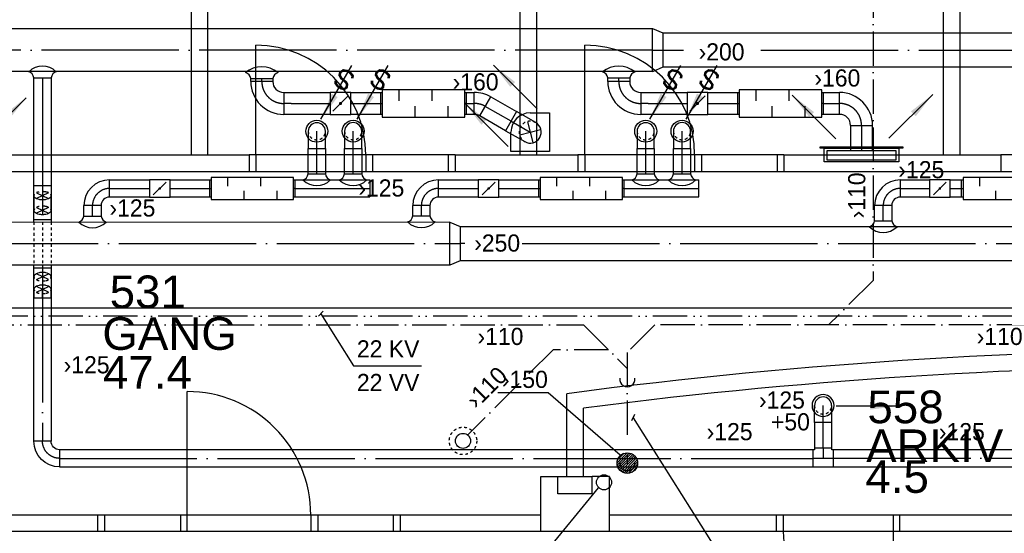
# Model space of a CAD drawing. Header units: millimetres. Extents: x 0 to 83248, y 0 to 52411.
# Tile 13 of 63: x 27346 to 34516, y 13575 to 17320. Entities that reach past the tile are written whole.
import ezdxf
from ezdxf.enums import TextEntityAlignment as Align

# ---------------------------------------------------------------- set-up
doc = ezdxf.new("R2010")
doc.units = ezdxf.units.MM
doc.header["$LTSCALE"] = 50
doc.header["$MEASUREMENT"] = 0
doc.header["$PDMODE"] = 1
for name, pattern in [('2V-CENT', [23, 20, -1.5, 0, -1.5]), ('V-GOMD', [0.8, 0.4, -0.4]), ('V-KV', [2, 1, 1]), ('V-SPV', [7, 5, -1, 0, -1]), ('V-VV', [8, 5, -1, 0, -1, 0, -1])]:
    doc.linetypes.add(name, pattern=pattern)
doc.layers.get('0').update_dxf_attribs({"linetype": 'CONTINUOUS'})
doc.layers.get('DEFPOINTS').update_dxf_attribs({"linetype": 'CONTINUOUS'})
for name, color, linetype in [('20605A200D001$0$832 Rominfo', 7, 'CONTINUOUS'), ('20605A200D001$0$A12-HEL3', 251, 'CONTINUOUS'), ('20605A200D001$0$A12-HEL4', 251, 'CONTINUOUS'), ('20605A200D001$0$A24-HEL1', 251, 'CONTINUOUS'), ('20605A200D001$0$A24-HEL2', 251, 'CONTINUOUS'), ('UTSP', 4, 'CONTINUOUS'), ('UTSP_T', 1, 'CONTINUOUS'), ('V060-', 3, 'CONTINUOUS'), ('V061-', 1, 'CONTINUOUS'), ('V070-', 3, 'CONTINUOUS'), ('V071-', 1, 'CONTINUOUS'), ('V080-', 3, 'CONTINUOUS'), ('V081-', 1, 'CONTINUOUS'), ('V090-', 2, 'CONTINUOUS'), ('V091', 1, 'CONTINUOUS'), ('V091-', 1, 'CONTINUOUS')]:
    doc.layers.add(name, color=color, linetype=linetype)
doc.styles.add('20605A200D001$0$Arial', font='arial.ttf', dxfattribs={"height": 238.125})
doc.styles.add('FISO', font='fiso')
doc.styles.add('ISO', font='ISO')
doc.styles.add('SIMPLEX', font='SIMPLEX')

# ---------------------------------------------------------------- blocks, each defined once
blk = doc.blocks.new('VUN')
at = {"color": 0}
blk.add_circle((0, 0), 0.5, dxfattribs=at)
blk = doc.blocks.new('V420', base_point=(455, 404.5))
blk.add_line((455, 404.5), (464, 404.5))
blk.add_solid([(455, 404.5), (459, 405), (459, 404)])
blk = doc.blocks.new('V421', base_point=(455.5, 404.5))
at = {"rotation": 180}
blk.add_blockref('V420', (464.5, 404.5), dxfattribs=at)
blk = doc.blocks.new('KSP_P', base_point=(16239.5, 22597.5))
at = {"color": 0, "linetype": 'ByBlock'}
for p, q in [((16240, 22598), (16239, 22598)), ((16239, 22598), (16239, 22597)), ((16240, 22597), (16240, 22598)), ((16239, 22597), (16240, 22597))]:
    blk.add_line(p, q, dxfattribs=at)
blk = doc.blocks.new('2SP_P', base_point=(16239.5, 22597.5))
for p in [(16239, 22597.5), (16240, 22597.5)]:
    blk.add_point(p)
at = {"color": 0, "linetype": 'ByBlock'}
blk.add_blockref('KSP_P', (16239.5, 22597.5), dxfattribs=at)
at = {"style": 'SIMPLEX', "flags": 3}
blk.add_attdef('0', (16239.5, 22597.5), '', height=1, dxfattribs=at)
blk = doc.blocks.new('LD_P')
for p, q in [((-0.5, 0.5), (-0.5, -0.5)), ((0.5, 0.5), (-0.5, 0.5)), ((0.5, -0.5), (0.5, 0.5)), ((-0.5, -0.5), (0.5, -0.5))]:
    blk.add_line(p, q)
at = {"color": 1}
for p, q in [((-0.3, 0.5), (-0.3, 0.1)), ((0.1, 0.5), (0.1, 0.1)), ((-0.1, -0.5), (-0.1, -0.1)), ((0.3, -0.5), (0.3, -0.1))]:
    blk.add_line(p, q, dxfattribs=at)
blk = doc.blocks.new('CBOJ90_PB', base_point=(86107, 31352))
at = {"color": 0, "linetype": 'ByBlock'}
blk.add_arc((86106, 31353), 1, 270, 360, dxfattribs=at)
blk = doc.blocks.new('KBOJ90_PB', base_point=(86107, 31352))
at = {"color": 0, "linetype": 'ByBlock'}
for p, q in [((86106.5, 31353), (86107.5, 31353)), ((86106, 31352.5), (86106, 31351.5))]:
    blk.add_line(p, q, dxfattribs=at)
for radius in [1.5, 0.5]:
    blk.add_arc((86106, 31353), radius, 270, 360, dxfattribs=at)
blk = doc.blocks.new('3BOJ90_PB', base_point=(86107, 31352))
for p in [(86107, 31353), (86106, 31352)]:
    blk.add_point(p)
at = {"color": 1, "linetype": '2V-CENT'}
blk.add_blockref('CBOJ90_PB', (86107, 31352), dxfattribs=at)
at = {"color": 0, "linetype": 'ByBlock'}
blk.add_blockref('KBOJ90_PB', (86107, 31352), dxfattribs=at)
at = {"style": 'ISO', "flags": 3}
blk.add_attdef('0', (86107, 31352), '', height=1, dxfattribs=at)
blk = doc.blocks.new('SPJALL', base_point=(16229, 22594))
at = {"color": 1}
blk.add_line((16228.625, 22593.625), (16229.375, 22594.375), dxfattribs=at)
at = {"color": 1, "const_width": 0.075}
blk.add_lwpolyline([(16229, 22594.0375, -1), (16229, 22593.9625, -1), (16229, 22594.0375, -1)], format="xyb", dxfattribs=at)
blk = doc.blocks.new('C3A', base_point=(16246, 22590.5))
at = {"color": 0, "linetype": 'ByBlock'}
blk.add_line((16247, 22590.5), (16246, 22590.5), dxfattribs=at)
blk = doc.blocks.new('K3A', base_point=(16246, 22590.5))
at = {"color": 0, "linetype": 'ByBlock'}
for p, q in [((16246, 22591), (16247, 22591)), ((16247, 22591), (16247, 22590)), ((16247, 22590), (16246, 22590))]:
    blk.add_line(p, q, dxfattribs=at)
blk = doc.blocks.new('33A', base_point=(16246, 22590.5))
blk.add_point((16247, 22590.5))
at = {"color": 0, "linetype": 'ByBlock'}
blk.add_blockref('K3A', (16246, 22590.5), dxfattribs=at)
at = {"color": 1, "linetype": '2V-CENT'}
blk.add_blockref('C3A', (16246, 22590.5), dxfattribs=at)
at = {"style": 'SIMPLEX', "flags": 3}
blk.add_attdef('0', (16246, 22590.5), '', height=1, dxfattribs=at)
blk = doc.blocks.new('CCDIMF_315X250X75', base_point=(3095.5, 30301.1))
at = {"color": 0, "linetype": 'ByBlock'}
blk.add_line((3058, 30301.1), (3133, 30301.1), dxfattribs=at)
blk = doc.blocks.new('KCDIMF_315X250X75', base_point=(3095.5, 30301.1))
at = {"color": 0, "linetype": 'ByBlock'}
for p, q in [((3058, 30143.6), (3058, 30458.6)), ((3058, 30458.6), (3133, 30426.1)), ((3133, 30426.1), (3133, 30176.1)), ((3133, 30176.1), (3058, 30143.6))]:
    blk.add_line(p, q, dxfattribs=at)
blk = doc.blocks.new('3CDIMF_315X250X75', base_point=(3095.5, 30301.1))
for p in [(3058, 30301.1), (3133, 30301.1)]:
    blk.add_point(p)
at = {"color": 0, "linetype": 'ByBlock'}
blk.add_blockref('KCDIMF_315X250X75', (3095.5, 30301.1), dxfattribs=at)
at = {"color": 1, "linetype": '2V-CENT'}
blk.add_blockref('CCDIMF_315X250X75', (3095.5, 30301.1), dxfattribs=at)
at = {"style": 'SIMPLEX', "flags": 3}
blk.add_attdef('0', (3095.5, 30301.1), '', height=1, dxfattribs=at)
blk = doc.blocks.new('CIRC_P', base_point=(16254, 22587))
blk.add_circle((16254, 22587), 0.5)
blk = doc.blocks.new('V422', base_point=(16230, 22585))
blk.add_blockref('V420', (16230, 22585))
at = {"style": 'SIMPLEX'}
blk.add_text('s', height=4, rotation=90, dxfattribs=at).set_placement((16238, 22585), align=Align.CENTER)
blk = doc.blocks.new('CBOJ90_NB', base_point=(86107.402, 31352.24))
at = {"color": 0, "linetype": 'ByBlock'}
blk.add_line((86106.402, 31352.24), (86107.402, 31352.24), dxfattribs=at)
blk = doc.blocks.new('K1A', base_point=(16237, 22591.5))
at = {"color": 0, "linetype": 'ByBlock'}
blk.add_line((16237, 22592), (16237, 22591), dxfattribs=at)
blk = doc.blocks.new('21A', base_point=(16237, 22591.5))
blk.add_point((16237, 22591.5))
at = {"color": 0, "linetype": 'ByBlock'}
blk.add_blockref('K1A', (16237, 22591.5), dxfattribs=at)
at = {"style": 'SIMPLEX', "flags": 3}
blk.add_attdef('0', (16237, 22591.5), '', height=1, dxfattribs=at)
blk = doc.blocks.new('TLCG30', base_point=(8, 5))
at = {"color": 1, "linetype": 'V-GOMD'}
for p, q in [((7.833, 5.346), (8.167, 4.654)), ((7.833, 4.654), (8.167, 5.346))]:
    blk.add_line(p, q, dxfattribs=at)
blk = doc.blocks.new('CBOJ30_N', base_point=(16234, 22603))
at = {"color": 0, "linetype": 'ByBlock'}
blk.add_line((16233.5, 22603), (16234, 22603), dxfattribs=at)
blk = doc.blocks.new('CTK_P', base_point=(16236.144, 22620.378))
at = {"color": 0, "linetype": 'ByBlock'}
for p, q in [((16236.144, 22620.978), (16236.144, 22620.378)), ((16235.544, 22620.378), (16236.744, 22620.378))]:
    blk.add_line(p, q, dxfattribs=at)
blk = doc.blocks.new('KTK_P', base_point=(16236.144, 22620.378))
at = {"color": 0, "linetype": 'ByBlock'}
for p, q in [((16235.544, 22620.878), (16235.644, 22620.878)), ((16235.544, 22619.878), (16235.544, 22620.878)), ((16235.644, 22620.978), (16236.644, 22620.978)), ((16235.644, 22620.878), (16235.644, 22620.978)), ((16236.644, 22620.978), (16236.644, 22620.878)), ((16236.644, 22620.878), (16236.744, 22620.878)), ((16236.744, 22620.878), (16236.744, 22619.878)), ((16236.744, 22619.878), (16235.544, 22619.878))]:
    blk.add_line(p, q, dxfattribs=at)
blk = doc.blocks.new('3TK_P', base_point=(16236.144, 22620.378))
for p in [(16236.144, 22620.978), (16235.544, 22620.378), (16236.744, 22620.378)]:
    blk.add_point(p)
at = {"color": 1, "linetype": '2V-CENT'}
blk.add_blockref('CTK_P', (16236.144, 22620.378), dxfattribs=at)
at = {"color": 0, "linetype": 'ByBlock'}
blk.add_blockref('KTK_P', (16236.144, 22620.378), dxfattribs=at)
at = {"style": 'ISO', "flags": 3}
blk.add_attdef('0', (16236.144, 22620.378), '', height=1, dxfattribs=at)
blk = doc.blocks.new('*X126')
at = {"color": 0}
for p, q in [((31696.1, 14089.2), (31769.3, 14162.3)), ((31697.5, 14072.9), (31785.6, 14160.9)), ((31699.8, 14110.5), (31748, 14158.7)), ((31701.6, 14059.3), (31799.2, 14156.9)), ((31707.5, 14047.6), (31810.9, 14150.9)), ((31715.1, 14037.5), (31821, 14143.3)), ((31724.2, 14028.8), (31829.6, 14134.3)), ((31734.8, 14021.7), (31836.7, 14123.7)), ((31747, 14016.3), (31842.1, 14111.4)), ((31761.4, 14013), (31845.5, 14097.1)), ((31778.8, 14012.8), (31845.7, 14079.7)), ((31803.4, 14019.7), (31838.8, 14055.1))]:
    blk.add_line(p, q, dxfattribs=at)
blk = doc.blocks.new('TLCG90', base_point=(0, 5))
at = {"color": 1, "linetype": 'V-GOMD'}
for p, q in [((-0.346, 5.346), (0.346, 4.654)), ((-0.346, 4.654), (0.346, 5.346))]:
    blk.add_line(p, q, dxfattribs=at)
blk = doc.blocks.new('CBOJ30_P', base_point=(16231.268, 22619))
at = {"color": 0, "linetype": 'ByBlock'}
blk.add_arc((16231, 22620), 1, 270, 300, dxfattribs=at)
blk = doc.blocks.new('KBOJ30_P', base_point=(16231.268, 22619))
at = {"color": 0, "linetype": 'ByBlock'}
for p, q in [((16231.25, 22619.567), (16231.75, 22618.701)), ((16231, 22619.5), (16231, 22618.5))]:
    blk.add_line(p, q, dxfattribs=at)
for radius in [0.5, 1.5]:
    blk.add_arc((16231, 22620), radius, 270, 300, dxfattribs=at)
blk = doc.blocks.new('3BOJ30_P', base_point=(16231.268, 22619))
for p in [(16231.5, 22619.134), (16231, 22619)]:
    blk.add_point(p)
at = {"color": 0, "linetype": 'ByBlock'}
blk.add_blockref('KBOJ30_P', (16231.268, 22619), dxfattribs=at)
at = {"color": 1, "linetype": '2V-CENT'}
blk.add_blockref('CBOJ30_P', (16231.268, 22619), dxfattribs=at)
at = {"style": 'ISO', "flags": 3}
blk.add_attdef('0', (16231.268, 22619), '', height=1, dxfattribs=at)
blk = doc.blocks.new('20605A200D001')
at = {"layer": '20605A200D001$0$A12-HEL3', "color": 7}
blk.add_lwpolyline([(46735.8, 11658.4), (46985.8, 11658.4)], dxfattribs=at)
at = {"layer": '20605A200D001$0$A12-HEL4', "color": 7}
for points in [[(46610.8, 11258.4), (46610.8, 11658.4)], [(46610.8, 11658.4), (46735.8, 11658.4)], [(46735.8, 11533.4), (46735.8, 11658.4)], [(47110.8, 11658.4), (46985.8, 11658.4)], [(46985.8, 11533.4), (46985.8, 11658.4)], [(47110.8, 11258.4), (47110.8, 11658.4)], [(46985.8, 11533.4), (46735.8, 11533.4)], [(47110.8, 11258.4), (46610.8, 11258.4)]]:
    blk.add_lwpolyline(points, dxfattribs=at)
at = {"layer": '20605A200D001$0$A24-HEL1', "color": 7}
for points in [[(44535.8, 14003.4), (44535.8, 14803.4)], [(46930.8, 14003.4), (46930.8, 14803.4)], [(45385.8, 14003.4), (44485.8, 14003.4)], [(44535.8, 14003.4), (44535.8, 13883.4)], [(45335.8, 14003.4), (45335.8, 13883.4)], [(45985.8, 14003.4), (45385.8, 14003.4)], [(45385.8, 14003.4), (45385.8, 13883.4)], [(45935.8, 14003.4), (45935.8, 13883.4)], [(47780.8, 14003.4), (46880.8, 14003.4)], [(46930.8, 14003.4), (46930.8, 13883.4)], [(47730.8, 14003.4), (47730.8, 13883.4)], [(48380.8, 14003.4), (47780.8, 14003.4)], [(47780.8, 14003.4), (47780.8, 13883.4)], [(48330.8, 14003.4), (48330.8, 13883.4)], [(50860.8, 14003.4), (49960.8, 14003.4)], [(44485.8, 13883.4), (45385.8, 13883.4)], [(45385.8, 13883.4), (45985.8, 13883.4)], [(46880.8, 13883.4), (47780.8, 13883.4)], [(47780.8, 13883.4), (48380.8, 13883.4)], [(49960.8, 13883.4), (50860.8, 13883.4)], [(44035.8, 11378.4), (44035.8, 12278.4)], [(45585.8, 11378.4), (43385.8, 11378.4)], [(43435.8, 11258.4), (43435.8, 11378.4)], [(43985.8, 11378.4), (43985.8, 11258.4)], [(44035.8, 11258.4), (44035.8, 11378.4)], [(44935.8, 11378.4), (44935.8, 11258.4)], [(44985.8, 11378.4), (44985.8, 11258.4)], [(45535.8, 11378.4), (45535.8, 11258.4)], [(49225.8, 11378.4), (48325.8, 11378.4)], [(48375.8, 11378.4), (48375.8, 11258.4)], [(49175.8, 11378.4), (49175.8, 11258.4)], [(45585.8, 11258.4), (43385.8, 11258.4)], [(49225.8, 11258.4), (48325.8, 11258.4)], [(49175.8, 11258.4), (49175.8, 10458.4)]]:
    blk.add_lwpolyline(points, dxfattribs=at)
for centre, radius, start, end in [((44535.8, 14003.4), 800, 0, 90), ((46930.8, 14003.4), 800, 0, 89.99904), ((44035.8, 11378.4), 900, 359.99905, 90), ((49175.8, 11258.4), 800, 179.99995, 270)]:
    blk.add_arc(centre, radius, start, end, dxfattribs=at)
at = {"layer": '20605A200D001$0$A24-HEL2', "color": 7}
for points in [[(46460.8, 14003.4), (46460.8, 18383.4)], [(46580.8, 14003.4), (46580.8, 18383.4)], [(49540.8, 18383.4), (49540.8, 14003.4)], [(49660.8, 18383.4), (49660.8, 14003.4)], [(44185.8, 14003.4), (44185.8, 15355.8)], [(44065.8, 14003.4), (44065.8, 15306.1)], [(41860.8, 14003.4), (44485.8, 14003.4)], [(44485.8, 14003.4), (44485.8, 13883.4)], [(45985.8, 14003.4), (45985.8, 13883.4)], [(45985.8, 14003.4), (46880.8, 14003.4)], [(46880.8, 14003.4), (46880.8, 13883.4)], [(48380.8, 14003.4), (48380.8, 13883.4)], [(48380.8, 14003.4), (49960.8, 14003.4)], [(49960.8, 14003.4), (49960.8, 13883.4)], [(41860.8, 13883.4), (44485.8, 13883.4)], [(45985.8, 13883.4), (46880.8, 13883.4)], [(48380.8, 13883.4), (49960.8, 13883.4)], [(46800.8, 11658.4), (46800.8, 12262.8)], [(46920.8, 11658.4), (46920.8, 12157.5)], [(43385.8, 11378.4), (42360.8, 11378.4)], [(43385.8, 11258.4), (43385.8, 11378.4)], [(46610.8, 11378.4), (45585.8, 11378.4)], [(45585.8, 11378.4), (45585.8, 11258.4)], [(48325.8, 11378.4), (47110.8, 11378.4)], [(48325.8, 11258.4), (48325.8, 11378.4)], [(51435.8, 11378.4), (49225.8, 11378.4)], [(49225.8, 11258.4), (49225.8, 11378.4)], [(43385.8, 11258.4), (42360.8, 11258.4)], [(46610.8, 11258.4), (45585.8, 11258.4)], [(48325.8, 11258.4), (47110.8, 11258.4)], [(51435.8, 11258.4), (49225.8, 11258.4)]]:
    blk.add_lwpolyline(points, dxfattribs=at)
for centre, radius, start, end in [((51660.8, -24411), 36994.4, 89.44062, 97.54881), ((51660.8, -24411.4), 36874.8, 89.44063, 97.38543)]:
    blk.add_arc(centre, radius, start, end, dxfattribs=at)
at = {"layer": '20605A200D001$0$832 Rominfo', "color": 7, "style": '20605A200D001$0$Arial'}
for s, p in [('531', (43471, 12886)), ('GANG', (43417.7, 12582.2)), ('47.4', (43422.4, 12298.4)), ('558', (48988.8, 12047.5)), ('ARKIV', (48980, 11763.7)), ('4.5', (48974.3, 11539.9))]:
    blk.add_text(s, height=238.12, dxfattribs=at).set_placement(p)

msp = doc.modelspace()

# ---------------------------------------------------------------- linework, layer by layer
at = {"layer": 'DEFPOINTS', "color": 0, "linetype": 'ByBlock'}
msp.add_point((31771.11, 14087.36), dxfattribs=at)
msp.add_point((31771.11, 14087.36), dxfattribs=at)
at = {"layer": 'UTSP'}
msp.add_circle((31771.11, 14087.36), 75, dxfattribs=at)
at = {"layer": 'UTSP_T'}
for p, q in [((31193.58, 14599.77), (30828.36, 14599.77)), ((31719.18, 14145.64), (31193.58, 14599.77))]:
    msp.add_line(p, q, dxfattribs=at)
at = {"layer": 'V060-', "linetype": 'Continuous'}
for p, q in [((25430.59, 17255.97), (31954.54, 17255.97)), ((32028.48, 17223), (35089.51, 17223)), ((31954.54, 16940.97), (25430.59, 16940.97)), ((35089.51, 16973), (32028.48, 16973)), ((27449.84, 15845.02), (27449.84, 16896.68)), ((27574.84, 16896.68), (27574.84, 15845.02)), ((29029.32, 16868.97), (29029.32, 16890.67)), ((29189.32, 16890.67), (29189.32, 16868.97)), ((31628.98, 16868.97), (31628.98, 16895.52)), ((31788.98, 16895.52), (31788.98, 16868.97)), ((29269.32, 16788.97), (29323.22, 16788.97)), ((29323.22, 16788.97), (29608.01, 16788.97)), ((29757.97, 16788.97), (29977.01, 16788.97)), ((30596.61, 16788.97), (30657.02, 16788.97)), ((31868.98, 16788.97), (31922.87, 16788.97)), ((31922.87, 16788.97), (32207.66, 16788.97)), ((32357.63, 16788.97), (32576.66, 16788.97)), ((33196.27, 16788.97), (33316.66, 16788.97)), ((30777.02, 16756.82), (30965.16, 16649.21)), ((29323.22, 16628.97), (29269.32, 16628.97)), ((29608.01, 16628.97), (29323.22, 16628.97)), ((29977.01, 16628.97), (29757.97, 16628.97)), ((30657.02, 16628.97), (30596.61, 16628.97)), ((30885.16, 16510.64), (30697.02, 16618.26)), ((31922.87, 16628.97), (31868.98, 16628.97)), ((32207.66, 16628.97), (31922.87, 16628.97)), ((32576.66, 16628.97), (32357.63, 16628.97)), ((33316.66, 16628.97), (33196.27, 16628.97)), ((33396.43, 16548.94), (33396.43, 16365.94)), ((33556.43, 16365.94), (33556.43, 16548.94)), ((29447.43, 16195.09), (29447.43, 16381.47)), ((29572.43, 16381.47), (29572.43, 16195.09)), ((29711.88, 16195.09), (29711.88, 16381.47)), ((29836.88, 16381.47), (29836.88, 16195.09)), ((31842.43, 16195.09), (31842.43, 16381.47)), ((31967.43, 16381.47), (31967.43, 16195.09)), ((32106.88, 16195.09), (32106.88, 16381.47)), ((32231.88, 16381.47), (32231.88, 16195.09)), ((28001.46, 16151.67), (28291, 16151.67)), ((28441, 16151.67), (28730.54, 16151.67)), ((29350.54, 16151.67), (29896.99, 16151.67)), ((30396.46, 16151.67), (30686, 16151.67)), ((30836, 16151.67), (31125.54, 16151.67)), ((31745.54, 16151.67), (32291.99, 16151.67)), ((33759.45, 16151.67), (33971.93, 16151.67)), ((34121.93, 16151.67), (34205.54, 16151.67)), ((28291, 16026.67), (28001.46, 16026.67)), ((28730.54, 16026.67), (28441, 16026.67)), ((29896.99, 16026.67), (29350.54, 16026.67)), ((30686, 16026.67), (30396.46, 16026.67)), ((31125.54, 16026.67), (30836, 16026.67)), ((32291.99, 16026.67), (31745.54, 16026.67)), ((33971.93, 16026.67), (33759.45, 16026.67)), ((34205.54, 16026.67), (34121.93, 16026.67)), ((27813.91, 15888.11), (27813.91, 15964.56)), ((27938.91, 15964.56), (27938.91, 15888.11)), ((30208.91, 15888.9), (30208.91, 15964.56)), ((30333.91, 15964.56), (30333.91, 15888.9)), ((33571.9, 15853.54), (33571.9, 15964.56)), ((33696.9, 15964.56), (33696.9, 15853.54)), ((21168, 15844.5), (30478.36, 15845.02)), ((30552.29, 15812.05), (35725.84, 15812.05)), ((35725.84, 15562.05), (30552.29, 15562.05)), ((30478.36, 15530.02), (21168, 15529.5)), ((27449.84, 14247), (27449.84, 15530.02)), ((27574.84, 15530.02), (27574.84, 14247)), ((33134.31, 14381.97), (33134.31, 14199.14)), ((33259.31, 14199.14), (33259.31, 14381.97)), ((33122.3, 14184.5), (27636.54, 14184.5)), ((36713.16, 14184.97), (33271.48, 14184.97)), ((27636.54, 14059.5), (33122.3, 14059.5)), ((33271.48, 14059.97), (36713.16, 14059.97))]:
    msp.add_line(p, q, dxfattribs=at)
at = {"layer": 'V060-', "color": 1, "linetype": '2V-CENT'}
for p, q in [((31954.54, 17098.47), (26164.28, 17098.47)), ((32028.48, 17098), (32179.79, 17098)), ((32743.27, 17098), (35089.51, 17098)), ((27512.34, 16896.68), (27512.34, 15845.02)), ((29109.32, 16868.97), (29109.32, 16890.67)), ((31708.98, 16868.97), (31708.98, 16895.52)), ((29323.22, 16708.97), (29269.32, 16708.97)), ((29323.22, 16708.97), (29608.01, 16708.97)), ((29757.97, 16708.97), (29977.01, 16708.97)), ((30596.61, 16708.97), (30657.02, 16708.97)), ((31922.87, 16708.97), (31868.98, 16708.97)), ((31922.87, 16708.97), (32207.66, 16708.97)), ((32357.63, 16708.97), (32576.66, 16708.97)), ((33196.27, 16708.97), (33316.66, 16708.97)), ((30925.16, 16579.93), (30737.02, 16687.54)), ((33476.43, 16548.94), (33476.43, 16365.94)), ((29509.93, 16195.09), (29509.93, 16381.47)), ((29774.38, 16195.09), (29774.38, 16381.47)), ((31904.93, 16195.09), (31904.93, 16381.47)), ((32169.38, 16195.09), (32169.38, 16381.47)), ((28001.46, 16089.17), (28291, 16089.17)), ((28441, 16089.17), (28730.54, 16089.17)), ((29350.54, 16089.17), (29896.99, 16089.17)), ((30396.46, 16089.17), (30686, 16089.17)), ((30836, 16089.17), (31125.54, 16089.17)), ((31745.54, 16089.17), (32291.99, 16089.17)), ((33759.45, 16089.17), (33971.93, 16089.17)), ((34121.93, 16089.17), (34205.54, 16089.17)), ((27876.41, 15888.11), (27876.41, 15964.56)), ((30271.41, 15888.9), (30271.41, 15964.56)), ((33634.4, 15853.54), (33634.4, 15964.56)), ((21168, 15687), (30478.36, 15687.52)), ((30586.98, 15687.05), (30552.29, 15687.05)), ((31006.09, 15687.05), (34951.98, 15687.05)), ((27512.34, 15530.02), (27512.34, 14247)), ((33196.81, 14199.14), (33196.81, 14381.97)), ((27636.54, 14122), (33122.3, 14122)), ((33271.48, 14122.47), (36713.16, 14122.47))]:
    msp.add_line(p, q, dxfattribs=at)
at = {"layer": 'V060-'}
for p, q in [((27449.84, 16896.68), (27574.84, 16896.68)), ((29029.32, 16890.67), (29189.32, 16890.67)), ((31628.98, 16895.52), (31788.98, 16895.52)), ((29447.43, 16195.09), (29572.43, 16195.09)), ((29711.88, 16195.09), (29836.88, 16195.09)), ((31842.43, 16195.09), (31967.43, 16195.09)), ((32106.88, 16195.09), (32231.88, 16195.09)), ((27813.91, 15888.11), (27938.91, 15888.11)), ((30208.91, 15888.9), (30333.91, 15888.9)), ((33571.9, 15853.54), (33696.9, 15853.54))]:
    msp.add_line(p, q, dxfattribs=at)
at = {"layer": 'V060-', "linetype": 'ByBlock'}
for p, q in [((30965.16, 16649.21), (30885.16, 16510.64)), ((31103.72, 16569.21), (30965.16, 16649.21)), ((29447.43, 16506.47), (29447.43, 16381.47)), ((29572.43, 16381.47), (29572.43, 16506.47)), ((29712.09, 16506.82), (29712.09, 16381.82)), ((29837.09, 16381.82), (29837.09, 16506.82)), ((30885.16, 16510.64), (31023.72, 16430.64)), ((31842.43, 16506.47), (31842.43, 16381.47)), ((31967.43, 16381.47), (31967.43, 16506.47)), ((32107.09, 16506.82), (32107.09, 16381.82)), ((32232.09, 16381.82), (32232.09, 16506.82)), ((29447.43, 16381.47), (29572.43, 16381.47)), ((29712.09, 16381.82), (29837.09, 16381.82)), ((31842.43, 16381.47), (31967.43, 16381.47)), ((32107.09, 16381.82), (32232.09, 16381.82)), ((27449.84, 16111.06), (27574.84, 16111.06)), ((27449.84, 16036.66), (27449.84, 15937.77)), ((27574.84, 15937.77), (27574.84, 16036.66)), ((27449.84, 15863.9), (27574.84, 15863.9)), ((27449.84, 15511.13), (27574.84, 15511.13)), ((27449.84, 15354.37), (27449.84, 15291.87)), ((27574.84, 15291.87), (27574.84, 15354.37)), ((27449.84, 15291.87), (27574.84, 15291.87)), ((33134.11, 14382.33), (33134.11, 14507.33)), ((33259.11, 14507.33), (33259.11, 14382.33)), ((33259.11, 14382.33), (33134.11, 14382.33))]:
    msp.add_line(p, q, dxfattribs=at)
at = {"layer": 'V060-', "color": 1, "linetype": 'V-GOMD'}
for p, q in [((27449.84, 15845.02), (27449.84, 15530.02)), ((27512.34, 15845.02), (27512.34, 15530.02)), ((27574.84, 15845.02), (27574.84, 15530.02))]:
    msp.add_line(p, q, dxfattribs=at)
at = {"layer": 'V060-', "linetype": 'ByBlock'}
for points in [[(27574.84, 16036.66, -0.1747045), (27571.03, 16026.08, -0.1042029), (27556.54, 16014.57, -0.0649481), (27537.62, 16008, -0.0510993), (27512.34, 16005.41, -0.0510993), (27487.06, 16008, -0.0649481), (27468.15, 16014.57, -0.1042029), (27453.66, 16026.08, -0.1747045), (27449.84, 16036.66, -0.1747045)], [(27574.84, 15929.11, -0.1747045), (27571.03, 15918.53, -0.1042029), (27556.54, 15907.02, -0.0649481), (27537.62, 15900.45, -0.0510993), (27512.34, 15897.86, -0.0510993), (27487.06, 15900.45, -0.0649481), (27468.15, 15907.02, -0.1042029), (27453.66, 15918.53, -0.1747045), (27449.84, 15929.11, -0.1747045)], [(27574.84, 15445.92, 0.1747045), (27571.03, 15456.5, 0.1042029), (27556.54, 15468.01, 0.0649481), (27537.62, 15474.58, 0.0510993), (27512.34, 15477.17, 0.0510993), (27487.06, 15474.58, 0.0649481), (27468.15, 15468.01, 0.1042029), (27453.66, 15456.5, 0.1747045), (27449.84, 15445.92, 0.1747045)], [(27574.84, 15354.37, 0.1747045), (27571.03, 15364.95, 0.1042029), (27556.54, 15376.46, 0.0649481), (27537.62, 15383.03, 0.0510993), (27512.34, 15385.62, 0.0510993), (27487.06, 15383.03, 0.0649481), (27468.15, 15376.46, 0.1042029), (27453.66, 15364.95, 0.1747045), (27449.84, 15354.37, 0.1747045)]]:
    msp.add_lwpolyline(points, format="xyb", dxfattribs=at)
at = {"layer": 'V060-'}
for centre, radius, start, end in [((27512.34, 16838.48), 142.97, 45.296897, 134.703103), ((27396.92, 16888.67), 53.53, 8.601678, 73.88992), ((27627.77, 16888.67), 53.53, 106.11008, 171.398322), ((29109.32, 16786.21), 189.24, 51.395622, 128.604378), ((28976.4, 16882.67), 53.53, 8.601678, 73.88992), ((29242.24, 16882.67), 53.53, 106.11008, 171.398322), ((31708.98, 16791.06), 189.24, 51.395622, 128.604378), ((31576.05, 16887.52), 53.53, 8.601678, 73.88992), ((31841.9, 16887.52), 53.53, 106.11008, 171.398322), ((29394.5, 16203.09), 53.53, 286.11008, 351.398322), ((29509.93, 16253.29), 142.97, 225.296897, 314.703103), ((29625.35, 16203.09), 53.53, 188.601678, 253.88992), ((29658.96, 16203.09), 53.53, 286.11008, 351.398322), ((29774.38, 16253.29), 142.97, 225.296897, 314.703103), ((29889.81, 16203.09), 53.53, 188.601678, 253.88992), ((31789.5, 16203.09), 53.53, 286.11008, 351.398322), ((31904.93, 16253.29), 142.97, 225.296897, 314.703103), ((32020.35, 16203.09), 53.53, 188.601678, 253.88992), ((32053.96, 16203.09), 53.53, 286.11008, 351.398322), ((32169.38, 16253.29), 142.97, 225.296897, 314.703103), ((32284.81, 16203.09), 53.53, 188.601678, 253.88992), ((27760.98, 15896.11), 53.53, 286.11008, 351.398322), ((27991.83, 15896.11), 53.53, 188.601678, 253.88992), ((30155.98, 15896.91), 53.53, 286.11008, 351.398322), ((30386.83, 15896.91), 53.53, 188.601678, 253.88992), ((33518.97, 15861.55), 53.53, 286.11008, 351.398322), ((33749.82, 15861.55), 53.53, 188.601678, 253.88992), ((27876.41, 15946.31), 142.97, 225.296897, 314.703103), ((30271.41, 15947.1), 142.97, 225.296897, 314.703103), ((33634.4, 15911.74), 142.97, 225.296897, 314.703103)]:
    msp.add_arc(centre, radius, start, end, dxfattribs=at)
at = {"layer": 'V060-', "linetype": 'ByBlock'}
for centre, radius, start, end in [((29509.93, 16506.47), 62.5, 359.99993, 539.99993), ((29774.59, 16506.82), 62.5, 359.99993, 539.99993), ((31063.72, 16499.93), 80, 239.99993, 419.99993), ((31904.93, 16506.47), 62.5, 359.99993, 539.99993), ((32169.59, 16506.82), 62.5, 359.99993, 539.99993), ((33196.61, 14507.33), 62.5, 0.00007, 180.00007)]:
    msp.add_arc(centre, radius, start, end, dxfattribs=at)
at = {"layer": 'V060-', "linetype": 'V-GOMD'}
for centre, radius, start, end in [((31063.72, 16499.93), 80, 59.99993, 239.99993), ((29509.93, 16506.47), 62.5, 179.99993, 359.99993), ((29774.59, 16506.82), 62.5, 179.99993, 359.99993), ((31904.93, 16506.47), 62.5, 179.99993, 359.99993), ((32169.59, 16506.82), 62.5, 179.99993, 359.99993), ((27496.1, 15990.44), 73.82, 97.031667, 112.252887), ((27512.34, 15941.66), 124.64, 78.29908, 90), ((27528.58, 15990.44), 73.82, 67.747113, 82.968333), ((27466.44, 16036.66), 16.59, 140.360728, 180), ((27561.59, 16038.09), 13.33, 353.861215, 399.639272), ((27466.44, 15929.11), 16.59, 140.360728, 180), ((27502.76, 15881.98), 77.4, 101.70092, 116.565051), ((27512.34, 15835.73), 124.64, 78.29908, 90), ((27521.92, 15881.98), 77.4, 63.434949, 78.29908), ((27561.59, 15930.54), 13.33, 353.861215, 399.639272), ((27466.44, 15445.92), 16.59, 180, 219.639272), ((27502.76, 15493.05), 77.4, 243.434949, 258.29908), ((27512.34, 15539.3), 124.64, 270, 281.70092), ((27521.92, 15493.05), 77.4, 281.70092, 296.565051), ((27561.59, 15444.49), 13.33, 320.360728, 366.138785), ((27466.44, 15354.37), 16.59, 180, 219.639272), ((27561.59, 15352.94), 13.33, 320.360728, 366.138785), ((27502.76, 15401.5), 77.4, 243.434949, 258.29908), ((27512.34, 15447.75), 124.64, 270, 281.70092), ((27521.92, 15401.5), 77.4, 281.70092, 296.565051), ((33196.61, 14507.33), 62.5, 180.00007, 360.00007)]:
    msp.add_arc(centre, radius, start, end, dxfattribs=at)
at = {"layer": 'V070-'}
for p, q in [((31063.72, 16639.93), (31203.72, 16639.93)), ((31203.72, 16639.93), (31203.72, 16359.93)), ((30923.72, 16359.93), (30923.72, 16499.93)), ((31203.72, 16359.93), (30923.72, 16359.93)), ((33175.43, 16391.88), (33777.43, 16391.88)), ((33175.43, 16383.88), (33175.43, 16391.88)), ((33777.43, 16383.88), (33175.43, 16383.88)), ((33204.93, 16383.88), (33747.93, 16383.88)), ((33204.93, 16283.88), (33204.93, 16383.88)), ((33226.43, 16365.94), (33726.43, 16365.94)), ((33226.43, 16295.94), (33226.43, 16365.94)), ((33726.43, 16365.94), (33726.43, 16295.94)), ((33747.93, 16383.88), (33747.93, 16283.88)), ((33777.43, 16391.88), (33777.43, 16383.88)), ((33747.93, 16283.88), (33204.93, 16283.88)), ((33726.43, 16295.94), (33226.43, 16295.94))]:
    msp.add_line(p, q, dxfattribs=at)
msp.add_arc((31063.72, 16499.93), 140, 90, 180, dxfattribs=at)
at = {"layer": 'V080-', "linetype": 'V-KV'}
msp.add_line((40580.48, 15215.93), (14952.57, 15215.93), dxfattribs=at)
at = {"layer": 'V080-', "linetype": 'V-VV'}
msp.add_line((40611.35, 15157.64), (14668.09, 15157.64), dxfattribs=at)
at = {"layer": 'V081-'}
for p, q in [((29556.9, 15194.81), (29523.19, 15157.88)), ((29540.04, 15176.35), (29776.93, 14797.58)), ((29776.93, 14797.58), (30273.17, 14797.58))]:
    msp.add_line(p, q, dxfattribs=at)
at = {"layer": 'V090-', "linetype": 'V-SPV'}
for p, q in [((33560.16, 17934.09), (33560.16, 15419.25)), ((33560.16, 15419.25), (33236.35, 15095.44)), ((23903.42, 15095.44), (31452.52, 15095.44)), ((31452.52, 15095.44), (31770.81, 14777.15)), ((31972.13, 15095.44), (31770.81, 14894.13)), ((40664.27, 15095.44), (31972.13, 15095.44)), ((31230.39, 14914.03), (30611.24, 14294.88)), ((31633.93, 14914.03), (31230.39, 14914.03)), ((31770.81, 14894.13), (31770.81, 14245.04)), ((31770.81, 14147.86), (31770.81, 14076.56))]:
    msp.add_line(p, q, dxfattribs=at)
at = {"layer": 'V090-', "color": 1, "linetype": 'V-GOMD'}
msp.add_circle((30574.56, 14249.16), 100, dxfattribs=at)
at = {"layer": 'V090-', "color": 1}
for centre in [(31771.11, 14698.26), (31771.11, 14087.36)]:
    msp.add_arc(centre, 55, 171.454376, 368.545624, dxfattribs=at)
at = {"layer": 'V091'}
msp.add_line((31011.11, 13237.36), (31561.49, 13906.63), dxfattribs=at)
at = {"layer": 'V091-'}
for p, q in [((31824.51, 14440.53), (31801.18, 14396.3)), ((31812.84, 14418.42), (32674.95, 13048.97))]:
    msp.add_line(p, q, dxfattribs=at)

# ---------------------------------------------------------------- block references
at = {"layer": 'UTSP'}
msp.add_blockref('*X126', (0, 0), dxfattribs=at)
at = {"layer": 'V060-'}
msp.add_blockref('20605A200D001', (-15469.5, 2330.58), dxfattribs=at)
at = {"layer": 'V060-', "linetype": 'Continuous'}
for p in [(31991.48, 17098), (30515.29, 15687.05)]:
    msp.add_blockref('3CDIMF_315X250X75', p, dxfattribs=at)
for name, p, xscale, yscale, zscale, rotation in [('3BOJ90_PB', (29109.32, 16708.97), 160, 160, 160, 270), ('3BOJ90_PB', (31708.98, 16708.97), 160, 160, 160, 270), ('2SP_P', (29683.01, 16708.97), 150, 160.0000000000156, 150, 180), ('33A', (29987.01, 16708.97), 10, 160.0000000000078, 10, 180), ('3BOJ30_P', (30699.89, 16708.97), 160, 160, 160, 150), ('2SP_P', (32282.66, 16708.97), 150, 160.0000000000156, 150, 180), ('33A', (32586.66, 16708.97), 10, 160.0000000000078, 10, 180), ('3BOJ90_PB', (33476.66, 16708.97), 160, 160, 160, 90), ('3BOJ90_PB', (27876.41, 16089.56), 125, 125, 125, 180), ('33A', (28740.54, 16089.17), 10, 125, 10, 180), ('21A', (29897.59, 16089.92), 125, 125, 125, 180), ('3BOJ90_PB', (30271.41, 16089.56), 125, 125, 125, 180), ('33A', (31135.54, 16089.17), 10, 125, 10, 180), ('21A', (32292.59, 16089.92), 125, 125, 125, 180), ('3BOJ90_PB', (33634.4, 16089.56), 125, 125, 125, 180), ('33A', (34215.54, 16089.17), 10, 125, 10, 180)]:
    msp.add_blockref(name, p, dxfattribs=dict(at, xscale=xscale, yscale=yscale, zscale=zscale, rotation=rotation))
at = {"layer": 'V060-'}
for name, p, xscale, yscale, zscale, rotation in [('LD_P', (30287.01, 16708.97), 600, 200, 600, 180), ('LD_P', (32886.66, 16708.97), 600, 200, 600, 180), ('SPJALL', (29683.01, 16708.97), 150, 150, 150, 180), ('SPJALL', (32282.66, 16708.97), 150, 150, 150, 180), ('TLCG90', (31063.72, 16499.93), 160, 160, 160, 329.9999999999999), ('TLCG30', (27512.34, 16036.66), -125, 125, 125, 90), ('TLCG30', (27512.34, 15929.11), -125, 125, 125, 90), ('TLCG30', (27512.34, 15445.92), 125, 125, 125, 90), ('TLCG30', (27512.34, 15354.37), 125, 125, 125, 90)]:
    msp.add_blockref(name, p, dxfattribs=dict(at, xscale=xscale, yscale=yscale, zscale=zscale, rotation=rotation))
at = {"layer": 'V060-', "linetype": 'Continuous'}
for name, p, xscale, yscale, zscale in [('33A', (30587.01, 16708.97), 10, 160.0000000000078, 10), ('33A', (33186.66, 16708.97), 10, 160.0000000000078, 10), ('2SP_P', (28366, 16089.17), 150, 125, 150), ('33A', (29340.54, 16089.17), 10, 125, 10), ('2SP_P', (30761, 16089.17), 150, 125, 150), ('33A', (31735.54, 16089.17), 10, 125, 10), ('2SP_P', (34046.93, 16089.17), 150, 125, 150), ('3BOJ90_PB', (27512.34, 14122), -125.000000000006, 125.000000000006, 125.000000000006), ('3TK_P', (33196.81, 14122), -125, 125, 125)]:
    msp.add_blockref(name, p, dxfattribs=dict(at, xscale=xscale, yscale=yscale, zscale=zscale))
at = {"layer": 'V060-', "color": 1, "linetype": '2V-CENT'}
for name, p, xscale, yscale, zscale, rotation in [('CBOJ90_NB', (31063.72, 16499.93), 160, 160, 160, 329.9999999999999), ('CBOJ90_NB', (29509.93, 16506.47), 125, 125, 125, 90), ('CBOJ90_NB', (29774.59, 16506.82), 125, 125, 125, 90), ('CBOJ90_NB', (31904.93, 16506.47), 125, 125, 125, 90), ('CBOJ90_NB', (32169.59, 16506.82), 125, 125, 125, 90), ('CBOJ30_N', (27512.34, 16036.66), -125.000000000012, 125.000000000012, 125.000000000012, 90), ('CBOJ30_N', (27512.34, 15354.37), 125.000000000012, 125.000000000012, 125.000000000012, 90), ('CBOJ90_NB', (33196.61, 14507.33), -125, 125, 125, 270)]:
    msp.add_blockref(name, p, dxfattribs=dict(at, xscale=xscale, yscale=yscale, zscale=zscale, rotation=rotation))
at = {"layer": 'V060-'}
for name, p, xscale, yscale, zscale in [('SPJALL', (28366, 16089.17), 125, 125, 125), ('LD_P', (29040.54, 16089.17), 600, 160, 600), ('SPJALL', (30761, 16089.17), 125, 125, 125), ('LD_P', (31435.54, 16089.17), 600, 160, 600), ('SPJALL', (34046.93, 16089.17), 125, 125, 125), ('LD_P', (34515.54, 16089.17), 600, 160, 600)]:
    msp.add_blockref(name, p, dxfattribs=dict(at, xscale=xscale, yscale=yscale, zscale=zscale))
at = {"layer": 'V070-'}
for name, p, xscale, yscale, zscale, rotation in [('V422', (29540.23, 16595.06), 50, 50, 50, 59.99999999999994), ('V422', (29804.9, 16595.41), 50, 50, 50, 59.99999999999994), ('V421', (31113.61, 16670.46), -50, 50, 50, 315.0000000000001), ('V422', (31935.23, 16595.06), 50, 50, 50, 59.99999999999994), ('V422', (32199.9, 16595.41), 50, 50, 50, 59.99999999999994), ('V421', (33289.32, 16451.98), -50, 50, 50, 315.0000000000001), ('V421', (33676.48, 16456.14), -50, 50, 50, 225.0000000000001), ('V421', (27074.18, 16432.91), -50, 50, 50, 225.0000000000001), ('V421', (30903.84, 16394.6), -50, 50, 50, 315.0000000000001), ('CIRC_P', (29509.93, 16506.47), 160, 160, 160, 180), ('CIRC_P', (29774.59, 16506.82), 160, 160, 160, 180), ('CIRC_P', (31904.93, 16506.47), 160, 160, 160, 180), ('CIRC_P', (32169.59, 16506.82), 160, 160, 160, 180), ('CIRC_P', (33196.61, 14507.33), -160, 160, 160, 180), ('V421', (33291.24, 14502.49), -50, 50, 50, 180)]:
    msp.add_blockref(name, p, dxfattribs=dict(at, xscale=xscale, yscale=yscale, zscale=zscale, rotation=rotation))
at = {"layer": 'V090-', "color": 1, "xscale": 110, "yscale": 110, "zscale": 110}
for p, rotation in [((30574.56, 14249.16), 90), ((31601.57, 13947.22), 270)]:
    msp.add_blockref('VUN', p, dxfattribs=dict(at, rotation=rotation))

# ---------------------------------------------------------------- texts
at = {"layer": 'UTSP_T', "color": 1, "style": 'FISO'}
msp.add_text('›150', height=125, dxfattribs=at).set_placement((30857.84, 14635.31))
at = {"layer": 'V061-', "color": 1, "style": 'FISO'}
for s, p in [('›200', (32290.02, 17022.87)), ('›160', (30499.07, 16804.07)), ('›160', (33133.35, 16832.46)), ('›125', (33744.85, 16163.63)), ('›125', (29812.46, 16030.62)), ('›125', (28000.04, 15884.8)), ('›250', (30656.02, 15629.03)), ('›125', (27666.24, 14741.62)), ('›125', (32348.9, 14254.09)), ('›125', (34039.86, 14254.09))]:
    msp.add_text(s, height=125, dxfattribs=at).set_placement(p)
at = {"layer": 'V071-', "color": 1, "style": 'FISO'}
for s, p in [('›125', (32729.66, 14484.55)), ('+50', (32817.16, 14325.83))]:
    msp.add_text(s, height=125, dxfattribs=at).set_placement(p)
at = {"layer": 'V081-', "color": 1, "style": 'FISO'}
for s, p in [('22 KV', (29801.93, 14857.58)), ('22 VV', (29801.93, 14612.58))]:
    msp.add_text(s, height=125, dxfattribs=at).set_placement(p)
at = {"layer": 'V091-', "color": 1, "style": 'FISO'}
for rotation, p in [(90, (33504.21, 15871.38)), (45, (30671.24, 14476.92))]:
    msp.add_text('›110', height=125, rotation=rotation, dxfattribs=at).set_placement(p)
for p in [(30680.1, 14948.27), (34315.33, 14948.27)]:
    msp.add_text('›110', height=125, dxfattribs=at).set_placement(p)

doc.saveas('drawing.dxf')
